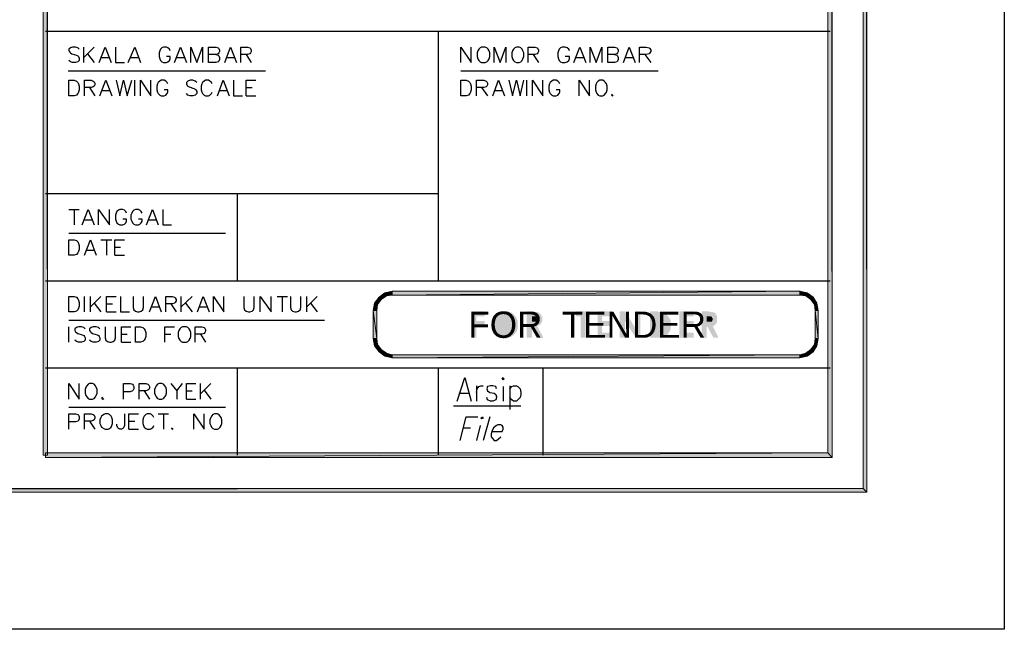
# Model space of a CAD drawing. Header units: millimetres. Extents: x 0 to 420, y 0 to 297.
# Tile 68 of 88: x 364 to 420, y 0 to 35. Entities that reach past the tile are written whole.
import ezdxf

# ---------------------------------------------------------------- set-up
doc = ezdxf.new("R2010")
doc.units = ezdxf.units.MM
for name, color, linetype in [('FILL_000000', 7, 'Continuous'), ('LINE_000000', 7, 'Continuous'), ('TEXT', 7, 'Continuous')]:
    doc.layers.add(name, color=color, linetype=linetype)
doc.layers.add('FILL_245AFF', color=7, linetype='Continuous', true_color=0x245aff)
doc.layers.add('LINE_245AFF', color=7, linetype='Continuous', true_color=0x245aff)

msp = doc.modelspace()

# ---------------------------------------------------------------- hatches: boundary and pattern name
at = {"layer": 'FILL_000000'}
h = msp.add_hatch(color=7, dxfattribs=at)
h.dxf.hatch_style = 1
h.paths.add_polyline_path([(412.284, 7.874), (412.073, 288.84), (412.284, 289.052), (412.284, 7.874)])
h = msp.add_hatch(color=7, dxfattribs=at)
h.dxf.hatch_style = 1
h.paths.add_polyline_path([(412.073, 8.086), (412.284, 7.874), (412.073, 288.84), (412.073, 8.086)])
h = msp.add_hatch(color=7, dxfattribs=at)
h.dxf.hatch_style = 1
h.paths.add_polyline_path([(365.294, 286.935), (365.04, 286.935), (365.294, 9.991), (365.294, 286.935)])
h = msp.add_hatch(color=7, dxfattribs=at)
h.dxf.hatch_style = 1
h.paths.add_polyline_path([(365.04, 286.935), (365.294, 9.991), (365.04, 9.991), (365.04, 286.935)])
h = msp.add_hatch(color=7, dxfattribs=at)
h.dxf.hatch_style = 1
h.paths.add_polyline_path([(410.295, 9.864), (410.041, 286.808), (410.295, 287.062), (410.295, 9.864)])
h = msp.add_hatch(color=7, dxfattribs=at)
h.dxf.hatch_style = 1
h.paths.add_polyline_path([(410.041, 10.118), (410.295, 9.864), (410.041, 286.808), (410.041, 10.118)])
h = msp.add_hatch(color=7, dxfattribs=at)
h.dxf.hatch_style = 1
h.paths.add_polyline_path([(365.167, 10.118), (365.167, 9.864), (410.041, 10.118), (365.167, 10.118)])
h = msp.add_hatch(color=7, dxfattribs=at)
h.dxf.hatch_style = 1
h.paths.add_polyline_path([(365.167, 9.864), (410.041, 10.118), (410.295, 9.864), (365.167, 9.864)])
h = msp.add_hatch(color=7, dxfattribs=at)
h.dxf.hatch_style = 1
h.paths.add_polyline_path([(17.653, 8.086), (17.399, 7.874), (412.073, 8.086), (17.653, 8.086)])
h = msp.add_hatch(color=7, dxfattribs=at)
h.dxf.hatch_style = 1
h.paths.add_polyline_path([(17.399, 7.874), (412.073, 8.086), (412.284, 7.874), (17.399, 7.874)])
at = {"layer": 'FILL_245AFF'}
h = msp.add_hatch(color=7, dxfattribs=at)
h.dxf.hatch_style = 1
h.paths.add_polyline_path([(384.641, 19.304), (384.725, 19.135), (384.302, 19.05), (384.641, 19.304)])
h = msp.add_hatch(color=7, dxfattribs=at)
h.dxf.hatch_style = 1
h.paths.add_polyline_path([(385.064, 19.389), (385.064, 19.177), (384.641, 19.304), (385.064, 19.389)])
h = msp.add_hatch(color=7, dxfattribs=at)
h.dxf.hatch_style = 1
h.paths.add_polyline_path([(385.064, 19.177), (384.641, 19.304), (384.725, 19.135), (385.064, 19.177)])
h = msp.add_hatch(color=7, dxfattribs=at)
h.dxf.hatch_style = 1
h.paths.add_polyline_path([(385.064, 19.389), (385.064, 19.177), (408.432, 19.389), (385.064, 19.389)])
h = msp.add_hatch(color=7, dxfattribs=at)
h.dxf.hatch_style = 1
h.paths.add_polyline_path([(385.064, 19.177), (408.432, 19.389), (408.432, 19.177), (385.064, 19.177)])
h = msp.add_hatch(color=7, dxfattribs=at)
h.dxf.hatch_style = 1
h.paths.add_polyline_path([(408.855, 19.304), (408.771, 19.135), (408.432, 19.389), (408.855, 19.304)])
h = msp.add_hatch(color=7, dxfattribs=at)
h.dxf.hatch_style = 1
h.paths.add_polyline_path([(408.771, 19.135), (408.432, 19.389), (408.432, 19.177), (408.771, 19.135)])
h = msp.add_hatch(color=7, dxfattribs=at)
h.dxf.hatch_style = 1
h.paths.add_polyline_path([(409.067, 18.923), (408.855, 19.304), (408.771, 19.135), (409.067, 18.923)])
h = msp.add_hatch(color=7, dxfattribs=at)
h.dxf.hatch_style = 1
h.paths.add_polyline_path([(409.194, 19.05), (409.067, 18.923), (408.855, 19.304), (409.194, 19.05)])
h = msp.add_hatch(color=7, dxfattribs=at)
h.dxf.hatch_style = 1
h.paths.add_polyline_path([(384.048, 18.711), (384.217, 18.627), (383.963, 18.288), (384.048, 18.711)])
h = msp.add_hatch(color=7, dxfattribs=at)
h.dxf.hatch_style = 1
h.paths.add_polyline_path([(384.302, 19.05), (384.429, 18.923), (384.048, 18.711), (384.302, 19.05)])
h = msp.add_hatch(color=7, dxfattribs=at)
h.dxf.hatch_style = 1
h.paths.add_polyline_path([(384.429, 18.923), (384.048, 18.711), (384.217, 18.627), (384.429, 18.923)])
h = msp.add_hatch(color=7, dxfattribs=at)
h.dxf.hatch_style = 1
h.paths.add_polyline_path([(384.725, 19.135), (384.302, 19.05), (384.429, 18.923), (384.725, 19.135)])
h = msp.add_hatch(color=7, dxfattribs=at)
h.dxf.hatch_style = 1
h.paths.add_polyline_path([(409.279, 18.627), (409.194, 19.05), (409.067, 18.923), (409.279, 18.627)])
h = msp.add_hatch(color=7, dxfattribs=at)
h.dxf.hatch_style = 1
h.paths.add_polyline_path([(409.406, 18.711), (409.279, 18.627), (409.194, 19.05), (409.406, 18.711)])
h = msp.add_hatch(color=7, dxfattribs=at)
h.dxf.hatch_style = 1
h.paths.add_polyline_path([(409.321, 18.288), (409.406, 18.711), (409.279, 18.627), (409.321, 18.288)])
h = msp.add_hatch(color=7, dxfattribs=at)
h.dxf.hatch_style = 1
h.paths.add_polyline_path([(409.49, 18.288), (409.321, 18.288), (409.406, 18.711), (409.49, 18.288)])
h = msp.add_hatch(color=7, dxfattribs=at)
h.dxf.hatch_style = 1
h.paths.add_polyline_path([(384.217, 18.627), (383.963, 18.288), (384.175, 18.288), (384.217, 18.627)])
h = msp.add_hatch(color=7, dxfattribs=at)
h.dxf.hatch_style = 1
h.paths.add_polyline_path([(383.963, 16.679), (384.175, 16.679), (383.963, 18.288), (383.963, 16.679)])
h = msp.add_hatch(color=7, dxfattribs=at)
h.dxf.hatch_style = 1
h.paths.add_polyline_path([(384.175, 16.679), (383.963, 18.288), (384.175, 18.288), (384.175, 16.679)])
h = msp.add_hatch(color=7, dxfattribs=at)
h.dxf.hatch_style = 1
h.paths.add_polyline_path([(389.594, 18.246), (390.356, 18.246), (390.356, 17.949), (389.89, 17.949), (389.89, 17.695), (390.356, 17.695), (390.356, 17.399), (389.89, 17.399), (389.89, 16.722), (389.594, 16.722), (389.594, 18.246)])
h = msp.add_hatch(color=7, dxfattribs=at)
h.dxf.hatch_style = 1
h.paths.add_polyline_path([(391.499, 18.246), (391.541, 18.246), (391.583, 18.246), (391.626, 18.246), (391.668, 18.246), (391.71, 18.246), (391.753, 18.246), (391.753, 18.203), (391.795, 18.203), (391.837, 18.203), (391.837, 18.161), (391.88, 18.161), (391.922, 18.161), (391.922, 18.119), (391.964, 18.119), (392.007, 18.076), (392.049, 18.034), (392.091, 17.992), (392.134, 17.949), (392.134, 17.907), (392.176, 17.907), (392.176, 17.865), (392.176, 17.822), (392.218, 17.822), (392.218, 17.78), (392.218, 17.738), (392.261, 17.738), (392.261, 17.695), (392.261, 17.653), (392.261, 17.611), (392.261, 17.568), (392.261, 17.526), (392.261, 17.484), (392.261, 17.441), (392.261, 17.399), (392.261, 17.357), (392.261, 17.314), (392.261, 17.272), (392.261, 17.23), (392.218, 17.187), (392.218, 17.145), (392.218, 17.103), (392.176, 17.103), (392.176, 17.06), (392.134, 17.018), (392.091, 16.976), (392.091, 16.933), (392.049, 16.933), (392.049, 16.891), (392.007, 16.891), (392.007, 16.849), (391.964, 16.849), (391.922, 16.806), (391.88, 16.806), (391.88, 16.764), (391.837, 16.764), (391.795, 16.764), (391.795, 16.722), (391.753, 16.722), (391.71, 16.722), (391.668, 16.722), (391.626, 16.679), (391.583, 16.679), (391.541, 16.679), (391.499, 16.679), (391.456, 16.679), (391.414, 16.679), (391.372, 16.679), (391.372, 16.722), (391.329, 16.722), (391.287, 16.722), (391.245, 16.722), (391.202, 16.722), (391.202, 16.764), (391.16, 16.764), (391.118, 16.764), (391.118, 16.806), (391.075, 16.806), (391.033, 16.849), (390.991, 16.849), (390.991, 16.891), (390.948, 16.891), (390.948, 16.933), (390.906, 16.933), (390.906, 16.976), (390.864, 17.018), (390.821, 17.06), (390.821, 17.103), (390.779, 17.145), (390.779, 17.187), (390.779, 17.23), (390.737, 17.23), (390.737, 17.272), (390.737, 17.314), (390.737, 17.357), (390.737, 17.399), (390.737, 17.441), (390.737, 17.484), (390.737, 17.526), (390.737, 17.568), (390.737, 17.611), (390.737, 17.653), (390.737, 17.695), (390.779, 17.738), (390.779, 17.78), (390.779, 17.822), (390.821, 17.822), (390.821, 17.865), (390.821, 17.907), (390.864, 17.907), (390.864, 17.949), (390.906, 17.992), (390.948, 18.034), (390.991, 18.076), (391.033, 18.119), (391.075, 18.119), (391.118, 18.161), (391.16, 18.161), (391.16, 18.203), (391.202, 18.203), (391.245, 18.203), (391.245, 18.246), (391.287, 18.246), (391.329, 18.246), (391.372, 18.246), (391.414, 18.246), (391.456, 18.246), (391.499, 18.246)])
h = msp.add_hatch(color=7, dxfattribs=at)
h.dxf.hatch_style = 1
h.paths.add_polyline_path([(392.769, 18.246), (393.065, 18.246), (393.107, 18.246), (393.15, 18.246), (393.192, 18.246), (393.192, 18.203), (393.234, 18.203), (393.277, 18.203), (393.319, 18.203), (393.361, 18.203), (393.404, 18.203), (393.446, 18.203), (393.446, 18.161), (393.488, 18.161), (393.531, 18.119), (393.573, 18.076), (393.573, 18.034), (393.615, 18.034), (393.615, 17.992), (393.615, 17.949), (393.658, 17.949), (393.658, 17.907), (393.658, 17.865), (393.658, 17.822), (393.658, 17.78), (393.658, 17.738), (393.658, 17.695), (393.658, 17.653), (393.615, 17.611), (393.615, 17.568), (393.573, 17.526), (393.573, 17.484), (393.531, 17.484), (393.488, 17.441), (393.446, 17.441), (393.446, 17.399), (393.404, 17.399), (393.361, 17.399), (393.742, 16.722), (393.404, 16.722), (393.065, 17.357), (393.065, 16.722), (392.769, 16.722), (392.769, 18.246)])
h = msp.add_hatch(color=7, dxfattribs=at)
h.dxf.hatch_style = 1
h.paths.add_polyline_path([(395.605, 18.246), (396.409, 18.246), (396.409, 17.949), (396.155, 17.949), (396.155, 16.722), (395.859, 16.722), (395.859, 17.949), (395.605, 17.949), (395.605, 18.246)])
h = msp.add_hatch(color=7, dxfattribs=at)
h.dxf.hatch_style = 1
h.paths.add_polyline_path([(396.833, 18.246), (397.637, 18.246), (397.637, 17.949), (397.087, 17.949), (397.087, 17.695), (397.637, 17.695), (397.637, 17.399), (397.087, 17.399), (397.087, 17.018), (397.637, 17.018), (397.637, 16.722), (396.833, 16.722), (396.833, 18.246)])
h = msp.add_hatch(color=7, dxfattribs=at)
h.dxf.hatch_style = 1
h.paths.add_polyline_path([(398.103, 18.246), (398.399, 18.246), (399.034, 17.23), (399.034, 18.246), (399.288, 18.246), (399.288, 16.722), (399.034, 16.722), (398.399, 17.695), (398.399, 16.722), (398.103, 16.722), (398.103, 18.246)])
h = msp.add_hatch(color=7, dxfattribs=at)
h.dxf.hatch_style = 1
h.paths.add_polyline_path([(399.838, 18.246), (400.177, 18.246), (400.219, 18.246), (400.262, 18.246), (400.304, 18.246), (400.304, 18.203), (400.346, 18.203), (400.389, 18.203), (400.431, 18.203), (400.473, 18.203), (400.516, 18.203), (400.558, 18.203), (400.6, 18.161), (400.643, 18.161), (400.685, 18.161), (400.685, 18.119), (400.727, 18.119), (400.77, 18.076), (400.812, 18.076), (400.812, 18.034), (400.854, 17.992), (400.897, 17.949), (400.897, 17.907), (400.939, 17.907), (400.939, 17.865), (400.981, 17.822), (400.981, 17.78), (400.981, 17.738), (401.024, 17.738), (401.024, 17.695), (401.024, 17.653), (401.024, 17.611), (401.024, 17.568), (401.024, 17.526), (401.024, 17.484), (401.024, 17.441), (401.024, 17.399), (401.024, 17.357), (401.024, 17.314), (401.024, 17.272), (401.024, 17.23), (401.024, 17.187), (400.981, 17.187), (400.981, 17.145), (400.981, 17.103), (400.939, 17.06), (400.939, 17.018), (400.897, 17.018), (400.897, 16.976), (400.854, 16.933), (400.854, 16.891), (400.812, 16.891), (400.77, 16.849), (400.727, 16.849), (400.727, 16.806), (400.685, 16.806), (400.643, 16.764), (400.6, 16.764), (400.558, 16.764), (400.516, 16.764), (400.516, 16.722), (400.473, 16.722), (400.431, 16.722), (400.389, 16.722), (400.346, 16.722), (400.304, 16.722), (400.262, 16.722), (400.219, 16.722), (400.177, 16.722), (399.838, 16.722), (399.838, 18.246)])
h = msp.add_hatch(color=7, dxfattribs=at)
h.dxf.hatch_style = 1
h.paths.add_polyline_path([(401.532, 18.246), (402.336, 18.246), (402.336, 17.949), (401.786, 17.949), (401.786, 17.695), (402.336, 17.695), (402.336, 17.399), (401.786, 17.399), (401.786, 17.018), (402.336, 17.018), (402.336, 16.722), (401.532, 16.722), (401.532, 18.246)])
h = msp.add_hatch(color=7, dxfattribs=at)
h.dxf.hatch_style = 1
h.paths.add_polyline_path([(402.802, 18.246), (403.14, 18.246), (403.183, 18.246), (403.225, 18.246), (403.267, 18.203), (403.31, 18.203), (403.352, 18.203), (403.394, 18.203), (403.437, 18.203), (403.479, 18.203), (403.479, 18.161), (403.521, 18.161), (403.564, 18.161), (403.564, 18.119), (403.606, 18.119), (403.606, 18.076), (403.648, 18.034), (403.648, 17.992), (403.691, 17.992), (403.691, 17.949), (403.691, 17.907), (403.691, 17.865), (403.691, 17.822), (403.691, 17.78), (403.691, 17.738), (403.691, 17.695), (403.691, 17.653), (403.691, 17.611), (403.648, 17.568), (403.648, 17.526), (403.606, 17.526), (403.606, 17.484), (403.564, 17.484), (403.564, 17.441), (403.521, 17.441), (403.479, 17.399), (403.437, 17.399), (403.775, 16.722), (403.479, 16.722), (403.14, 17.357), (403.098, 17.357), (403.098, 16.722), (402.802, 16.722), (402.802, 18.246)])
h = msp.add_hatch(color=7, dxfattribs=at)
h.dxf.hatch_style = 1
h.paths.add_polyline_path([(409.49, 18.288), (409.321, 18.288), (409.49, 16.679), (409.49, 18.288)])
h = msp.add_hatch(color=7, dxfattribs=at)
h.dxf.hatch_style = 1
h.paths.add_polyline_path([(409.321, 18.288), (409.49, 16.679), (409.321, 16.679), (409.321, 18.288)])
h = msp.add_hatch(color=7, dxfattribs=at)
h.dxf.hatch_style = 1
h.paths.add_polyline_path([(391.499, 17.992), (391.499, 17.992), (391.456, 17.992), (391.414, 17.992), (391.372, 17.992), (391.372, 17.949), (391.329, 17.949), (391.287, 17.949), (391.245, 17.949), (391.245, 17.907), (391.202, 17.907), (391.202, 17.865), (391.16, 17.865), (391.16, 17.822), (391.118, 17.822), (391.118, 17.78), (391.075, 17.78), (391.075, 17.738), (391.075, 17.695), (391.033, 17.695), (391.033, 17.653), (391.033, 17.611), (391.033, 17.568), (390.991, 17.526), (390.991, 17.484), (390.991, 17.441), (390.991, 17.399), (391.033, 17.399), (391.033, 17.357), (391.033, 17.314), (391.033, 17.272), (391.033, 17.23), (391.075, 17.23), (391.075, 17.187), (391.118, 17.187), (391.118, 17.145), (391.16, 17.103), (391.202, 17.06), (391.245, 17.06), (391.245, 17.018), (391.287, 17.018), (391.329, 17.018), (391.329, 16.976), (391.372, 16.976), (391.414, 16.976), (391.456, 16.976), (391.499, 16.976), (391.541, 16.976), (391.583, 16.976), (391.626, 16.976), (391.668, 16.976), (391.668, 17.018), (391.71, 17.018), (391.753, 17.018), (391.753, 17.06), (391.795, 17.06), (391.837, 17.103), (391.88, 17.145), (391.922, 17.187), (391.922, 17.23), (391.964, 17.23), (391.964, 17.272), (391.964, 17.314), (391.964, 17.357), (392.007, 17.399), (392.007, 17.441), (392.007, 17.484), (392.007, 17.526), (392.007, 17.568), (391.964, 17.568), (391.964, 17.611), (391.964, 17.653), (391.964, 17.695), (391.922, 17.695), (391.922, 17.738), (391.922, 17.78), (391.88, 17.78), (391.88, 17.822), (391.837, 17.822), (391.837, 17.865), (391.795, 17.865), (391.795, 17.907), (391.753, 17.907), (391.71, 17.949), (391.668, 17.949), (391.626, 17.949), (391.626, 17.992), (391.583, 17.992), (391.541, 17.992), (391.499, 17.992)])
h = msp.add_hatch(color=7, dxfattribs=at)
h.dxf.hatch_style = 1
h.paths.add_polyline_path([(393.065, 17.653), (393.15, 17.653), (393.192, 17.653), (393.234, 17.653), (393.277, 17.653), (393.319, 17.653), (393.319, 17.695), (393.361, 17.695), (393.361, 17.738), (393.404, 17.78), (393.404, 17.822), (393.361, 17.822), (393.361, 17.865), (393.361, 17.907), (393.319, 17.907), (393.277, 17.949), (393.234, 17.949), (393.192, 17.949), (393.15, 17.949), (393.065, 17.949), (393.065, 17.653)])
h = msp.add_hatch(color=7, dxfattribs=at)
h.dxf.hatch_style = 1
h.paths.add_polyline_path([(400.135, 17.949), (400.135, 17.018), (400.262, 17.018), (400.304, 17.018), (400.346, 17.018), (400.389, 17.018), (400.431, 17.018), (400.473, 17.018), (400.516, 17.018), (400.558, 17.06), (400.6, 17.06), (400.6, 17.103), (400.643, 17.103), (400.643, 17.145), (400.685, 17.145), (400.685, 17.187), (400.685, 17.23), (400.727, 17.23), (400.727, 17.272), (400.727, 17.314), (400.727, 17.357), (400.727, 17.399), (400.77, 17.399), (400.77, 17.441), (400.77, 17.484), (400.77, 17.526), (400.727, 17.526), (400.727, 17.568), (400.727, 17.611), (400.727, 17.653), (400.727, 17.695), (400.685, 17.695), (400.685, 17.738), (400.685, 17.78), (400.643, 17.78), (400.643, 17.822), (400.6, 17.822), (400.6, 17.865), (400.558, 17.865), (400.516, 17.907), (400.473, 17.907), (400.431, 17.907), (400.431, 17.949), (400.389, 17.949), (400.346, 17.949), (400.304, 17.949), (400.262, 17.949), (400.219, 17.949), (400.135, 17.949)])
h = msp.add_hatch(color=7, dxfattribs=at)
h.dxf.hatch_style = 1
h.paths.add_polyline_path([(403.098, 17.653), (403.183, 17.653), (403.225, 17.653), (403.267, 17.653), (403.31, 17.653), (403.352, 17.653), (403.394, 17.653), (403.394, 17.695), (403.437, 17.738), (403.437, 17.78), (403.437, 17.822), (403.437, 17.865), (403.394, 17.865), (403.394, 17.907), (403.352, 17.907), (403.352, 17.949), (403.31, 17.949), (403.267, 17.949), (403.225, 17.949), (403.183, 17.949), (403.098, 17.949), (403.098, 17.653)])
h = msp.add_hatch(color=7, dxfattribs=at)
h.dxf.hatch_style = 1
h.paths.add_polyline_path([(383.963, 16.679), (384.175, 16.679), (384.048, 16.256), (383.963, 16.679)])
h = msp.add_hatch(color=7, dxfattribs=at)
h.dxf.hatch_style = 1
h.paths.add_polyline_path([(384.175, 16.679), (384.048, 16.256), (384.217, 16.341), (384.175, 16.679)])
h = msp.add_hatch(color=7, dxfattribs=at)
h.dxf.hatch_style = 1
h.paths.add_polyline_path([(409.406, 16.256), (409.279, 16.341), (409.49, 16.679), (409.406, 16.256)])
h = msp.add_hatch(color=7, dxfattribs=at)
h.dxf.hatch_style = 1
h.paths.add_polyline_path([(409.279, 16.341), (409.49, 16.679), (409.321, 16.679), (409.279, 16.341)])
h = msp.add_hatch(color=7, dxfattribs=at)
h.dxf.hatch_style = 1
h.paths.add_polyline_path([(384.048, 16.256), (384.217, 16.341), (384.302, 15.917), (384.048, 16.256)])
h = msp.add_hatch(color=7, dxfattribs=at)
h.dxf.hatch_style = 1
h.paths.add_polyline_path([(384.217, 16.341), (384.302, 15.917), (384.429, 16.044), (384.217, 16.341)])
h = msp.add_hatch(color=7, dxfattribs=at)
h.dxf.hatch_style = 1
h.paths.add_polyline_path([(384.302, 15.917), (384.429, 16.044), (384.641, 15.663), (384.302, 15.917)])
h = msp.add_hatch(color=7, dxfattribs=at)
h.dxf.hatch_style = 1
h.paths.add_polyline_path([(384.429, 16.044), (384.641, 15.663), (384.725, 15.833), (384.429, 16.044)])
h = msp.add_hatch(color=7, dxfattribs=at)
h.dxf.hatch_style = 1
h.paths.add_polyline_path([(384.641, 15.663), (384.725, 15.833), (385.064, 15.579), (384.641, 15.663)])
h = msp.add_hatch(color=7, dxfattribs=at)
h.dxf.hatch_style = 1
h.paths.add_polyline_path([(384.725, 15.833), (385.064, 15.579), (385.064, 15.748), (384.725, 15.833)])
h = msp.add_hatch(color=7, dxfattribs=at)
h.dxf.hatch_style = 1
h.paths.add_polyline_path([(408.432, 15.748), (408.855, 15.663), (408.771, 15.833), (408.432, 15.748)])
h = msp.add_hatch(color=7, dxfattribs=at)
h.dxf.hatch_style = 1
h.paths.add_polyline_path([(408.771, 15.833), (409.194, 15.917), (409.067, 16.044), (408.771, 15.833)])
h = msp.add_hatch(color=7, dxfattribs=at)
h.dxf.hatch_style = 1
h.paths.add_polyline_path([(408.855, 15.663), (408.771, 15.833), (409.194, 15.917), (408.855, 15.663)])
h = msp.add_hatch(color=7, dxfattribs=at)
h.dxf.hatch_style = 1
h.paths.add_polyline_path([(409.067, 16.044), (409.406, 16.256), (409.279, 16.341), (409.067, 16.044)])
h = msp.add_hatch(color=7, dxfattribs=at)
h.dxf.hatch_style = 1
h.paths.add_polyline_path([(409.194, 15.917), (409.067, 16.044), (409.406, 16.256), (409.194, 15.917)])
h = msp.add_hatch(color=7, dxfattribs=at)
h.dxf.hatch_style = 1
h.paths.add_polyline_path([(408.432, 15.579), (408.432, 15.748), (385.064, 15.579), (408.432, 15.579)])
h = msp.add_hatch(color=7, dxfattribs=at)
h.dxf.hatch_style = 1
h.paths.add_polyline_path([(408.432, 15.748), (385.064, 15.579), (385.064, 15.748), (408.432, 15.748)])
h = msp.add_hatch(color=7, dxfattribs=at)
h.dxf.hatch_style = 1
h.paths.add_polyline_path([(408.432, 15.579), (408.432, 15.748), (408.855, 15.663), (408.432, 15.579)])

# ---------------------------------------------------------------- linework, layer by layer
at = {"layer": 'LINE_000000', "lineweight": 25}
for p, q in [((410.168, 34.29), (365.167, 34.29)), ((387.689, 34.29), (387.689, 19.981)), ((367.369, 32.512), (367.369, 33.401)), ((367.961, 33.401), (367.369, 32.808)), ((367.58, 33.02), (367.961, 32.512)), ((368.385, 32.808), (368.808, 32.808)), ((370.078, 32.808), (370.501, 32.808)), ((372.703, 32.808), (373.126, 32.808)), ((375.581, 32.808), (376.005, 32.808)), ((376.682, 32.978), (376.978, 32.512)), ((393.15, 32.978), (393.446, 32.512)), ((395.605, 32.808), (396.028, 32.808)), ((398.441, 32.808), (398.865, 32.808)), ((399.542, 32.978), (399.881, 32.512)), ((366.48, 32.046), (377.783, 32.046)), ((389.001, 32.046), (400.304, 32.046)), ((367.707, 31.073), (368.004, 30.607)), ((370.29, 30.607), (370.29, 31.496)), ((376.682, 31.073), (377.021, 31.073)), ((390.186, 31.073), (390.525, 30.607)), ((392.769, 30.607), (392.769, 31.496)), ((368.427, 30.903), (368.85, 30.903)), ((375.158, 30.903), (375.581, 30.903)), ((376.682, 30.607), (377.232, 30.607)), ((390.948, 30.903), (391.372, 30.903)), ((387.689, 24.977), (365.167, 24.977)), ((376.174, 24.977), (376.174, 19.981)), ((366.522, 24.088), (367.115, 24.088)), ((366.818, 24.088), (366.818, 23.199)), ((367.411, 23.495), (367.834, 23.495)), ((371.094, 23.495), (371.517, 23.495)), ((366.522, 22.733), (375.497, 22.733)), ((368.342, 22.352), (368.977, 22.352)), ((368.681, 22.352), (368.681, 21.463)), ((367.538, 21.759), (367.961, 21.759)), ((369.147, 21.929), (369.485, 21.929)), ((369.147, 21.463), (369.697, 21.463)), ((410.168, 19.981), (365.167, 19.981)), ((367.411, 18.203), (367.411, 19.092)), ((367.75, 18.203), (367.75, 19.092)), ((368.342, 19.092), (367.75, 18.5)), ((367.961, 18.711), (368.342, 18.203)), ((368.681, 18.669), (369.02, 18.669)), ((372.364, 18.669), (372.66, 18.203)), ((372.957, 18.203), (372.957, 19.092)), ((373.592, 19.092), (372.957, 18.5)), ((373.211, 18.711), (373.592, 18.203)), ((378.46, 19.092), (379.053, 19.092)), ((378.756, 19.092), (378.756, 18.203)), ((380.153, 18.203), (380.153, 19.092)), ((380.746, 19.092), (380.153, 18.5)), ((380.365, 18.711), (380.746, 18.203)), ((368.681, 18.203), (369.231, 18.203)), ((371.263, 18.5), (371.687, 18.5)), ((374.015, 18.5), (374.438, 18.5)), ((366.522, 17.738), (381.169, 17.738)), ((366.522, 16.468), (366.522, 17.357)), ((369.528, 16.933), (369.866, 16.933)), ((369.528, 16.468), (370.078, 16.468)), ((372.025, 16.933), (372.364, 16.933)), ((374.057, 16.933), (374.354, 16.468)), ((410.168, 14.986), (365.167, 14.986)), ((376.174, 14.986), (376.174, 9.991)), ((387.689, 14.986), (387.689, 9.991)), ((393.7, 14.986), (393.7, 9.991)), ((370.84, 13.674), (371.136, 13.208)), ((372.703, 13.674), (372.703, 13.208)), ((373.253, 13.674), (373.592, 13.674)), ((374.057, 13.208), (374.057, 14.097)), ((374.65, 14.097), (374.057, 13.504)), ((374.269, 13.716), (374.65, 13.208)), ((389.89, 13.97), (389.89, 13.081)), ((391.414, 13.928), (391.414, 13.081)), ((391.795, 13.97), (391.795, 12.615)), ((373.253, 13.208), (373.803, 13.208)), ((388.959, 13.547), (389.467, 13.547)), ((366.522, 12.742), (375.497, 12.742)), ((388.578, 12.827), (392.43, 12.827)), ((367.707, 11.938), (368.004, 11.472)), ((369.951, 11.938), (370.29, 11.938)), ((371.644, 12.361), (372.237, 12.361)), ((371.941, 12.361), (371.941, 11.472)), ((390.652, 12.192), (390.271, 10.837)), ((369.951, 11.472), (370.501, 11.472)), ((389.128, 11.557), (389.551, 11.557)), ((390.102, 11.684), (389.89, 10.837))]:
    msp.add_line(p, q, dxfattribs=at)
for points in [[(0.212, 0), (0.212, 296.926), (420.158, 296.926), (420.158, 0), (0.212, 0)], [(390.186, 33.401), (390.102, 33.359), (390.017, 33.274), (389.975, 33.189), (389.932, 33.062), (389.932, 32.851), (389.975, 32.724), (390.017, 32.639), (390.102, 32.554), (390.186, 32.512), (390.398, 32.512), (390.483, 32.554), (390.567, 32.639), (390.61, 32.724), (390.652, 32.851), (390.652, 33.062), (390.61, 33.189), (390.567, 33.274), (390.483, 33.359), (390.398, 33.401), (390.186, 33.401)], [(392.176, 33.401), (392.091, 33.359), (392.007, 33.274), (391.964, 33.189), (391.922, 33.062), (391.922, 32.851), (391.964, 32.724), (392.007, 32.639), (392.091, 32.554), (392.176, 32.512), (392.345, 32.512), (392.43, 32.554), (392.515, 32.639), (392.557, 32.724), (392.599, 32.851), (392.599, 33.062), (392.557, 33.189), (392.515, 33.274), (392.43, 33.359), (392.345, 33.401), (392.176, 33.401)], [(366.522, 30.607), (366.522, 31.496), (366.818, 31.496), (366.945, 31.454), (367.03, 31.369), (367.072, 31.284), (367.115, 31.157), (367.115, 30.946), (367.072, 30.819), (367.03, 30.734), (366.945, 30.649), (366.818, 30.607), (366.522, 30.607)], [(389.001, 30.607), (389.001, 31.496), (389.297, 31.496), (389.424, 31.454), (389.509, 31.369), (389.551, 31.284), (389.594, 31.157), (389.594, 30.946), (389.551, 30.819), (389.509, 30.734), (389.424, 30.649), (389.297, 30.607), (389.001, 30.607)], [(396.96, 31.496), (396.875, 31.454), (396.79, 31.369), (396.748, 31.284), (396.706, 31.157), (396.706, 30.946), (396.748, 30.819), (396.79, 30.734), (396.875, 30.649), (396.96, 30.607), (397.129, 30.607), (397.214, 30.649), (397.298, 30.734), (397.341, 30.819), (397.383, 30.946), (397.383, 31.157), (397.341, 31.284), (397.298, 31.369), (397.214, 31.454), (397.129, 31.496), (396.96, 31.496)], [(366.522, 21.463), (366.522, 22.352), (366.818, 22.352), (366.945, 22.31), (367.03, 22.225), (367.072, 22.14), (367.115, 22.013), (367.115, 21.802), (367.072, 21.675), (367.03, 21.59), (366.945, 21.505), (366.818, 21.463), (366.522, 21.463)], [(366.522, 18.203), (366.522, 19.092), (366.818, 19.092), (366.945, 19.05), (367.03, 18.965), (367.072, 18.881), (367.115, 18.754), (367.115, 18.542), (367.072, 18.415), (367.03, 18.33), (366.945, 18.246), (366.818, 18.203), (366.522, 18.203)], [(370.332, 16.468), (370.332, 17.357), (370.628, 17.357), (370.755, 17.314), (370.84, 17.23), (370.882, 17.145), (370.925, 17.018), (370.925, 16.806), (370.882, 16.679), (370.84, 16.595), (370.755, 16.51), (370.628, 16.468), (370.332, 16.468)], [(373.041, 17.357), (372.957, 17.314), (372.872, 17.23), (372.83, 17.145), (372.787, 17.018), (372.787, 16.806), (372.83, 16.679), (372.872, 16.595), (372.957, 16.51), (373.041, 16.468), (373.253, 16.468), (373.338, 16.51), (373.422, 16.595), (373.465, 16.679), (373.507, 16.806), (373.507, 17.018), (373.465, 17.145), (373.422, 17.23), (373.338, 17.314), (373.253, 17.357), (373.041, 17.357)], [(391.372, 14.351), (391.414, 14.436), (391.456, 14.351), (391.414, 14.309), (391.372, 14.351)], [(367.707, 14.097), (367.623, 14.055), (367.538, 13.97), (367.496, 13.885), (367.453, 13.758), (367.453, 13.547), (367.496, 13.42), (367.538, 13.335), (367.623, 13.25), (367.707, 13.208), (367.877, 13.208), (367.961, 13.25), (368.046, 13.335), (368.088, 13.42), (368.131, 13.547), (368.131, 13.758), (368.088, 13.885), (368.046, 13.97), (367.961, 14.055), (367.877, 14.097), (367.707, 14.097)], [(371.687, 14.097), (371.602, 14.055), (371.517, 13.97), (371.475, 13.885), (371.433, 13.758), (371.433, 13.547), (371.475, 13.42), (371.517, 13.335), (371.602, 13.25), (371.687, 13.208), (371.856, 13.208), (371.941, 13.25), (372.025, 13.335), (372.068, 13.42), (372.11, 13.547), (372.11, 13.758), (372.068, 13.885), (372.025, 13.97), (371.941, 14.055), (371.856, 14.097), (371.687, 14.097)], [(368.596, 12.361), (368.512, 12.319), (368.385, 12.234), (368.342, 12.15), (368.3, 12.023), (368.3, 11.811), (368.342, 11.684), (368.385, 11.599), (368.512, 11.515), (368.596, 11.472), (368.766, 11.472), (368.85, 11.515), (368.935, 11.599), (368.977, 11.684), (369.02, 11.811), (369.02, 12.023), (368.977, 12.15), (368.935, 12.234), (368.85, 12.319), (368.766, 12.361), (368.596, 12.361)], [(374.862, 12.361), (374.777, 12.319), (374.692, 12.234), (374.65, 12.15), (374.608, 12.023), (374.608, 11.811), (374.65, 11.684), (374.692, 11.599), (374.777, 11.515), (374.862, 11.472), (375.031, 11.472), (375.116, 11.515), (375.2, 11.599), (375.243, 11.684), (375.285, 11.811), (375.285, 12.023), (375.243, 12.15), (375.2, 12.234), (375.116, 12.319), (375.031, 12.361), (374.862, 12.361)], [(390.144, 12.107), (390.229, 12.192), (390.271, 12.107), (390.186, 12.065), (390.144, 12.107)]]:
    msp.add_lwpolyline(points, close=True, dxfattribs=at)
at = {"layer": 'LINE_000000', "lineweight": 0}
for points in [[(412.284, 7.874), (412.073, 288.84), (412.284, 289.052), (412.284, 7.874)], [(412.073, 8.086), (412.284, 7.874), (412.073, 288.84), (412.073, 8.086)], [(365.294, 286.935), (365.04, 286.935), (365.294, 9.991), (365.294, 286.935)], [(365.04, 286.935), (365.294, 9.991), (365.04, 9.991), (365.04, 286.935)], [(410.295, 9.864), (410.041, 286.808), (410.295, 287.062), (410.295, 9.864)], [(410.041, 10.118), (410.295, 9.864), (410.041, 286.808), (410.041, 10.118)], [(365.167, 10.118), (365.167, 9.864), (410.041, 10.118), (365.167, 10.118)], [(365.167, 9.864), (410.041, 10.118), (410.295, 9.864), (365.167, 9.864)], [(17.653, 8.086), (17.399, 7.874), (412.073, 8.086), (17.653, 8.086)], [(17.399, 7.874), (412.073, 8.086), (412.284, 7.874), (17.399, 7.874)]]:
    msp.add_lwpolyline(points, close=True, dxfattribs=at)
at = {"layer": 'LINE_000000', "lineweight": 25}
for points in [[(367.115, 33.274), (367.03, 33.359), (366.903, 33.401), (366.734, 33.401), (366.607, 33.359), (366.522, 33.274), (366.522, 33.189), (366.564, 33.105), (366.607, 33.062), (366.691, 33.02), (366.945, 32.935), (367.03, 32.893), (367.072, 32.851), (367.115, 32.766), (367.115, 32.639), (367.03, 32.554), (366.903, 32.512), (366.734, 32.512), (366.607, 32.554), (366.522, 32.639)], [(368.258, 32.512), (368.596, 33.401), (368.935, 32.512)], [(369.189, 33.401), (369.189, 32.512), (369.697, 32.512)], [(369.909, 32.512), (370.29, 33.401), (370.628, 32.512)], [(372.322, 33.189), (372.279, 33.274), (372.195, 33.359), (372.11, 33.401), (371.941, 33.401), (371.856, 33.359), (371.771, 33.274), (371.729, 33.189), (371.687, 33.062), (371.687, 32.851), (371.729, 32.724), (371.771, 32.639), (371.856, 32.554), (371.941, 32.512), (372.11, 32.512), (372.195, 32.554), (372.279, 32.639), (372.322, 32.724), (372.322, 32.851), (372.11, 32.851)], [(372.576, 32.512), (372.914, 33.401), (373.253, 32.512)], [(373.507, 32.512), (373.507, 33.401), (373.846, 32.512), (374.184, 33.401), (374.184, 32.512)], [(374.946, 32.978), (375.073, 32.935), (375.116, 32.893), (375.158, 32.808), (375.158, 32.681), (375.116, 32.597), (375.073, 32.554), (374.946, 32.512), (374.523, 32.512), (374.523, 33.401), (374.946, 33.401), (375.073, 33.359), (375.116, 33.316), (375.158, 33.232), (375.158, 33.147), (375.116, 33.062), (375.073, 33.02), (374.946, 32.978), (374.523, 32.978)], [(375.454, 32.512), (375.793, 33.401), (376.132, 32.512)], [(376.386, 32.512), (376.386, 33.401), (376.767, 33.401), (376.894, 33.359), (376.936, 33.316), (376.978, 33.232), (376.978, 33.147), (376.936, 33.062), (376.894, 33.02), (376.767, 32.978), (376.386, 32.978)], [(389.001, 32.512), (389.001, 33.401), (389.594, 32.512), (389.594, 33.401)], [(390.906, 32.512), (390.906, 33.401), (391.245, 32.512), (391.583, 33.401), (391.583, 32.512)], [(392.853, 32.512), (392.853, 33.401), (393.234, 33.401), (393.361, 33.359), (393.404, 33.316), (393.446, 33.232), (393.446, 33.147), (393.404, 33.062), (393.361, 33.02), (393.234, 32.978), (392.853, 32.978)], [(395.224, 33.189), (395.182, 33.274), (395.097, 33.359), (394.97, 33.401), (394.801, 33.401), (394.716, 33.359), (394.631, 33.274), (394.589, 33.189), (394.547, 33.062), (394.547, 32.851), (394.589, 32.724), (394.631, 32.639), (394.716, 32.554), (394.801, 32.512), (394.97, 32.512), (395.097, 32.554), (395.182, 32.639), (395.224, 32.724), (395.224, 32.851), (394.97, 32.851)], [(395.478, 32.512), (395.817, 33.401), (396.155, 32.512)], [(396.409, 32.512), (396.409, 33.401), (396.748, 32.512), (397.087, 33.401), (397.087, 32.512)], [(397.806, 32.978), (397.933, 32.935), (397.976, 32.893), (398.018, 32.808), (398.018, 32.681), (397.976, 32.597), (397.933, 32.554), (397.806, 32.512), (397.425, 32.512), (397.425, 33.401), (397.806, 33.401), (397.933, 33.359), (397.976, 33.316), (398.018, 33.232), (398.018, 33.147), (397.976, 33.062), (397.933, 33.02), (397.806, 32.978), (397.425, 32.978)], [(398.314, 32.512), (398.653, 33.401), (398.992, 32.512)], [(399.246, 32.512), (399.246, 33.401), (399.627, 33.401), (399.796, 33.359), (399.838, 33.316), (399.881, 33.232), (399.881, 33.147), (399.838, 33.062), (399.796, 33.02), (399.627, 32.978), (399.246, 32.978)], [(367.411, 30.607), (367.411, 31.496), (367.792, 31.496), (367.919, 31.454), (367.961, 31.411), (368.004, 31.327), (368.004, 31.242), (367.961, 31.157), (367.919, 31.115), (367.792, 31.073), (367.411, 31.073)], [(368.3, 30.607), (368.639, 31.496), (368.977, 30.607)], [(369.231, 31.496), (369.443, 30.607), (369.655, 31.496), (369.866, 30.607), (370.12, 31.496)], [(370.628, 30.607), (370.628, 31.496), (371.221, 30.607), (371.221, 31.496)], [(372.195, 31.284), (372.152, 31.369), (372.068, 31.454), (371.983, 31.496), (371.814, 31.496), (371.729, 31.454), (371.644, 31.369), (371.602, 31.284), (371.56, 31.157), (371.56, 30.946), (371.602, 30.819), (371.644, 30.734), (371.729, 30.649), (371.814, 30.607), (371.983, 30.607), (372.068, 30.649), (372.152, 30.734), (372.195, 30.819), (372.195, 30.946), (371.983, 30.946)], [(373.846, 31.369), (373.761, 31.454), (373.634, 31.496), (373.465, 31.496), (373.338, 31.454), (373.253, 31.369), (373.253, 31.284), (373.295, 31.2), (373.338, 31.157), (373.422, 31.115), (373.676, 31.03), (373.761, 30.988), (373.803, 30.946), (373.846, 30.861), (373.846, 30.734), (373.761, 30.649), (373.634, 30.607), (373.465, 30.607), (373.338, 30.649), (373.253, 30.734)], [(374.735, 31.284), (374.692, 31.369), (374.608, 31.454), (374.523, 31.496), (374.354, 31.496), (374.269, 31.454), (374.184, 31.369), (374.142, 31.284), (374.1, 31.157), (374.1, 30.946), (374.142, 30.819), (374.184, 30.734), (374.269, 30.649), (374.354, 30.607), (374.523, 30.607), (374.608, 30.649), (374.692, 30.734), (374.735, 30.819)], [(375.031, 30.607), (375.37, 31.496), (375.708, 30.607)], [(375.962, 31.496), (375.962, 30.607), (376.47, 30.607)], [(376.682, 30.607), (376.682, 31.496), (377.232, 31.496)], [(389.89, 30.607), (389.89, 31.496), (390.313, 31.496), (390.44, 31.454), (390.483, 31.411), (390.525, 31.327), (390.525, 31.242), (390.483, 31.157), (390.44, 31.115), (390.313, 31.073), (389.89, 31.073)], [(390.821, 30.607), (391.16, 31.496), (391.499, 30.607)], [(391.753, 31.496), (391.964, 30.607), (392.176, 31.496), (392.388, 30.607), (392.599, 31.496)], [(393.107, 30.607), (393.107, 31.496), (393.7, 30.607), (393.7, 31.496)], [(394.674, 31.284), (394.631, 31.369), (394.547, 31.454), (394.462, 31.496), (394.293, 31.496), (394.208, 31.454), (394.123, 31.369), (394.081, 31.284), (394.039, 31.157), (394.039, 30.946), (394.081, 30.819), (394.123, 30.734), (394.208, 30.649), (394.293, 30.607), (394.462, 30.607), (394.547, 30.649), (394.631, 30.734), (394.674, 30.819), (394.674, 30.946), (394.462, 30.946)], [(395.774, 30.607), (395.774, 31.496), (396.367, 30.607), (396.367, 31.496)], [(397.679, 30.692), (397.637, 30.649), (397.679, 30.607), (397.722, 30.649)], [(367.284, 23.199), (367.623, 24.088), (367.961, 23.199)], [(368.215, 23.199), (368.215, 24.088), (368.85, 23.199), (368.85, 24.088)], [(369.824, 23.876), (369.782, 23.961), (369.697, 24.045), (369.612, 24.088), (369.443, 24.088), (369.358, 24.045), (369.274, 23.961), (369.231, 23.876), (369.189, 23.749), (369.189, 23.537), (369.231, 23.41), (369.274, 23.326), (369.358, 23.241), (369.443, 23.199), (369.612, 23.199), (369.697, 23.241), (369.782, 23.326), (369.824, 23.41), (369.824, 23.537), (369.612, 23.537)], [(370.713, 23.876), (370.671, 23.961), (370.586, 24.045), (370.501, 24.088), (370.332, 24.088), (370.247, 24.045), (370.163, 23.961), (370.12, 23.876), (370.078, 23.749), (370.078, 23.537), (370.12, 23.41), (370.163, 23.326), (370.247, 23.241), (370.332, 23.199), (370.501, 23.199), (370.586, 23.241), (370.671, 23.326), (370.713, 23.41), (370.713, 23.537), (370.501, 23.537)], [(370.967, 23.199), (371.306, 24.088), (371.644, 23.199)], [(371.898, 24.088), (371.898, 23.199), (372.406, 23.199)], [(367.411, 21.463), (367.75, 22.352), (368.088, 21.463)], [(369.147, 21.463), (369.147, 22.352), (369.697, 22.352)], [(368.681, 18.203), (368.681, 19.092), (369.231, 19.092)], [(369.485, 19.092), (369.485, 18.203), (369.993, 18.203)], [(370.205, 19.092), (370.205, 18.457), (370.247, 18.33), (370.332, 18.246), (370.459, 18.203), (370.544, 18.203), (370.671, 18.246), (370.755, 18.33), (370.798, 18.457), (370.798, 19.092)], [(371.136, 18.203), (371.475, 19.092), (371.814, 18.203)], [(372.068, 18.203), (372.068, 19.092), (372.449, 19.092), (372.576, 19.05), (372.618, 19.008), (372.66, 18.923), (372.66, 18.838), (372.618, 18.754), (372.576, 18.711), (372.449, 18.669), (372.068, 18.669)], [(373.888, 18.203), (374.227, 19.092), (374.565, 18.203)], [(374.819, 18.203), (374.819, 19.092), (375.412, 18.203), (375.412, 19.092)], [(376.555, 19.092), (376.555, 18.457), (376.597, 18.33), (376.682, 18.246), (376.809, 18.203), (376.894, 18.203), (377.021, 18.246), (377.105, 18.33), (377.148, 18.457), (377.148, 19.092)], [(377.486, 18.203), (377.486, 19.092), (378.121, 18.203), (378.121, 19.092)], [(379.222, 19.092), (379.222, 18.457), (379.264, 18.33), (379.349, 18.246), (379.476, 18.203), (379.561, 18.203), (379.688, 18.246), (379.772, 18.33), (379.815, 18.457), (379.815, 19.092)], [(367.453, 17.23), (367.369, 17.314), (367.242, 17.357), (367.072, 17.357), (366.945, 17.314), (366.861, 17.23), (366.861, 17.145), (366.903, 17.06), (366.945, 17.018), (367.03, 16.976), (367.284, 16.891), (367.369, 16.849), (367.411, 16.806), (367.453, 16.722), (367.453, 16.595), (367.369, 16.51), (367.242, 16.468), (367.072, 16.468), (366.945, 16.51), (366.861, 16.595)], [(368.3, 17.23), (368.215, 17.314), (368.088, 17.357), (367.919, 17.357), (367.792, 17.314), (367.707, 17.23), (367.707, 17.145), (367.75, 17.06), (367.792, 17.018), (367.877, 16.976), (368.131, 16.891), (368.215, 16.849), (368.258, 16.806), (368.3, 16.722), (368.3, 16.595), (368.215, 16.51), (368.088, 16.468), (367.919, 16.468), (367.792, 16.51), (367.707, 16.595)], [(368.596, 17.357), (368.596, 16.722), (368.639, 16.595), (368.723, 16.51), (368.85, 16.468), (368.935, 16.468), (369.062, 16.51), (369.147, 16.595), (369.189, 16.722), (369.189, 17.357)], [(369.528, 16.468), (369.528, 17.357), (370.078, 17.357)], [(372.025, 16.468), (372.025, 17.357), (372.576, 17.357)], [(373.761, 16.468), (373.761, 17.357), (374.142, 17.357), (374.269, 17.314), (374.311, 17.272), (374.354, 17.187), (374.354, 17.103), (374.311, 17.018), (374.269, 16.976), (374.142, 16.933), (373.761, 16.933)], [(388.789, 13.081), (389.213, 14.436), (389.594, 13.081)], [(366.522, 13.208), (366.522, 14.097), (367.115, 13.208), (367.115, 14.097)], [(369.655, 13.208), (369.655, 14.097), (370.036, 14.097), (370.163, 14.055), (370.205, 14.012), (370.247, 13.928), (370.247, 13.801), (370.205, 13.716), (370.163, 13.674), (370.036, 13.631), (369.655, 13.631)], [(370.544, 13.208), (370.544, 14.097), (370.925, 14.097), (371.052, 14.055), (371.094, 14.012), (371.136, 13.928), (371.136, 13.843), (371.094, 13.758), (371.052, 13.716), (370.925, 13.674), (370.544, 13.674)], [(372.364, 14.097), (372.703, 13.674), (373.041, 14.097)], [(373.253, 13.208), (373.253, 14.097), (373.803, 14.097)], [(389.89, 13.589), (389.932, 13.801), (390.017, 13.928), (390.144, 13.97), (390.271, 13.97)], [(391.033, 13.801), (390.991, 13.928), (390.821, 13.97), (390.694, 13.97), (390.525, 13.928), (390.483, 13.801), (390.525, 13.674), (390.652, 13.589), (390.906, 13.547), (390.991, 13.462), (391.033, 13.335), (391.033, 13.293), (390.991, 13.166), (390.821, 13.081), (390.694, 13.081), (390.525, 13.166), (390.483, 13.293)], [(391.795, 13.801), (391.922, 13.928), (392.007, 13.97), (392.176, 13.97), (392.261, 13.928), (392.388, 13.801), (392.43, 13.589), (392.43, 13.462), (392.388, 13.293), (392.261, 13.166), (392.176, 13.081), (392.007, 13.081), (391.922, 13.166), (391.795, 13.293)], [(368.469, 13.293), (368.385, 13.25), (368.469, 13.208), (368.512, 13.25)], [(366.522, 11.472), (366.522, 12.361), (366.903, 12.361), (367.03, 12.319), (367.072, 12.277), (367.115, 12.192), (367.115, 12.065), (367.072, 11.98), (367.03, 11.938), (366.903, 11.896), (366.522, 11.896)], [(367.411, 11.472), (367.411, 12.361), (367.792, 12.361), (367.919, 12.319), (367.961, 12.277), (368.004, 12.192), (368.004, 12.107), (367.961, 12.023), (367.919, 11.98), (367.792, 11.938), (367.411, 11.938)], [(369.697, 12.361), (369.697, 11.684), (369.655, 11.557), (369.612, 11.515), (369.528, 11.472), (369.443, 11.472), (369.358, 11.515), (369.316, 11.557), (369.274, 11.684), (369.274, 11.769)], [(369.951, 11.472), (369.951, 12.361), (370.501, 12.361)], [(371.39, 12.15), (371.348, 12.234), (371.263, 12.319), (371.179, 12.361), (371.009, 12.361), (370.925, 12.319), (370.84, 12.234), (370.798, 12.15), (370.755, 12.023), (370.755, 11.811), (370.798, 11.684), (370.84, 11.599), (370.925, 11.515), (371.009, 11.472), (371.179, 11.472), (371.263, 11.515), (371.348, 11.599), (371.39, 11.684)], [(373.676, 11.472), (373.676, 12.361), (374.269, 11.472), (374.269, 12.361)], [(388.959, 10.837), (389.297, 12.192), (389.975, 12.192)], [(372.449, 11.557), (372.406, 11.515), (372.449, 11.472), (372.491, 11.515)], [(390.779, 11.345), (391.372, 11.345), (391.414, 11.472), (391.414, 11.599), (391.372, 11.684), (391.287, 11.726), (391.118, 11.726), (391.033, 11.684), (390.864, 11.557), (390.779, 11.345), (390.737, 11.218), (390.737, 11.049), (390.821, 10.922), (390.906, 10.837), (391.033, 10.837), (391.16, 10.922), (391.287, 11.049)]]:
    msp.add_lwpolyline(points, dxfattribs=at)
at = {"layer": 'LINE_245AFF', "lineweight": 0}
for points in [[(384.641, 19.304), (384.725, 19.135), (384.302, 19.05), (384.641, 19.304)], [(385.064, 19.389), (385.064, 19.177), (384.641, 19.304), (385.064, 19.389)], [(385.064, 19.177), (384.641, 19.304), (384.725, 19.135), (385.064, 19.177)], [(385.064, 19.389), (385.064, 19.177), (408.432, 19.389), (385.064, 19.389)], [(385.064, 19.177), (408.432, 19.389), (408.432, 19.177), (385.064, 19.177)], [(408.855, 19.304), (408.771, 19.135), (408.432, 19.389), (408.855, 19.304)], [(408.771, 19.135), (408.432, 19.389), (408.432, 19.177), (408.771, 19.135)], [(409.067, 18.923), (408.855, 19.304), (408.771, 19.135), (409.067, 18.923)], [(409.194, 19.05), (409.067, 18.923), (408.855, 19.304), (409.194, 19.05)], [(384.048, 18.711), (384.217, 18.627), (383.963, 18.288), (384.048, 18.711)], [(384.302, 19.05), (384.429, 18.923), (384.048, 18.711), (384.302, 19.05)], [(384.429, 18.923), (384.048, 18.711), (384.217, 18.627), (384.429, 18.923)], [(384.725, 19.135), (384.302, 19.05), (384.429, 18.923), (384.725, 19.135)], [(409.279, 18.627), (409.194, 19.05), (409.067, 18.923), (409.279, 18.627)], [(409.406, 18.711), (409.279, 18.627), (409.194, 19.05), (409.406, 18.711)], [(409.321, 18.288), (409.406, 18.711), (409.279, 18.627), (409.321, 18.288)], [(409.49, 18.288), (409.321, 18.288), (409.406, 18.711), (409.49, 18.288)], [(384.217, 18.627), (383.963, 18.288), (384.175, 18.288), (384.217, 18.627)], [(383.963, 16.679), (384.175, 16.679), (383.963, 18.288), (383.963, 16.679)], [(384.175, 16.679), (383.963, 18.288), (384.175, 18.288), (384.175, 16.679)], [(409.49, 18.288), (409.321, 18.288), (409.49, 16.679), (409.49, 18.288)], [(409.321, 18.288), (409.49, 16.679), (409.321, 16.679), (409.321, 18.288)], [(383.963, 16.679), (384.175, 16.679), (384.048, 16.256), (383.963, 16.679)], [(384.175, 16.679), (384.048, 16.256), (384.217, 16.341), (384.175, 16.679)], [(409.406, 16.256), (409.279, 16.341), (409.49, 16.679), (409.406, 16.256)], [(409.279, 16.341), (409.49, 16.679), (409.321, 16.679), (409.279, 16.341)], [(384.048, 16.256), (384.217, 16.341), (384.302, 15.917), (384.048, 16.256)], [(384.217, 16.341), (384.302, 15.917), (384.429, 16.044), (384.217, 16.341)], [(384.302, 15.917), (384.429, 16.044), (384.641, 15.663), (384.302, 15.917)], [(384.429, 16.044), (384.641, 15.663), (384.725, 15.833), (384.429, 16.044)], [(384.641, 15.663), (384.725, 15.833), (385.064, 15.579), (384.641, 15.663)], [(384.725, 15.833), (385.064, 15.579), (385.064, 15.748), (384.725, 15.833)], [(408.432, 15.748), (408.855, 15.663), (408.771, 15.833), (408.432, 15.748)], [(408.771, 15.833), (409.194, 15.917), (409.067, 16.044), (408.771, 15.833)], [(408.855, 15.663), (408.771, 15.833), (409.194, 15.917), (408.855, 15.663)], [(409.067, 16.044), (409.406, 16.256), (409.279, 16.341), (409.067, 16.044)], [(409.194, 15.917), (409.067, 16.044), (409.406, 16.256), (409.194, 15.917)], [(408.432, 15.579), (408.432, 15.748), (385.064, 15.579), (408.432, 15.579)], [(408.432, 15.748), (385.064, 15.579), (385.064, 15.748), (408.432, 15.748)], [(408.432, 15.579), (408.432, 15.748), (408.855, 15.663), (408.432, 15.579)]]:
    msp.add_lwpolyline(points, close=True, dxfattribs=at)

# ---------------------------------------------------------------- texts
at = {"layer": 'TEXT'}
msp.add_text('FOR  TENDER', height=1.50358, dxfattribs=at).set_placement((389.424, 16.722))

doc.saveas('drawing.dxf')
